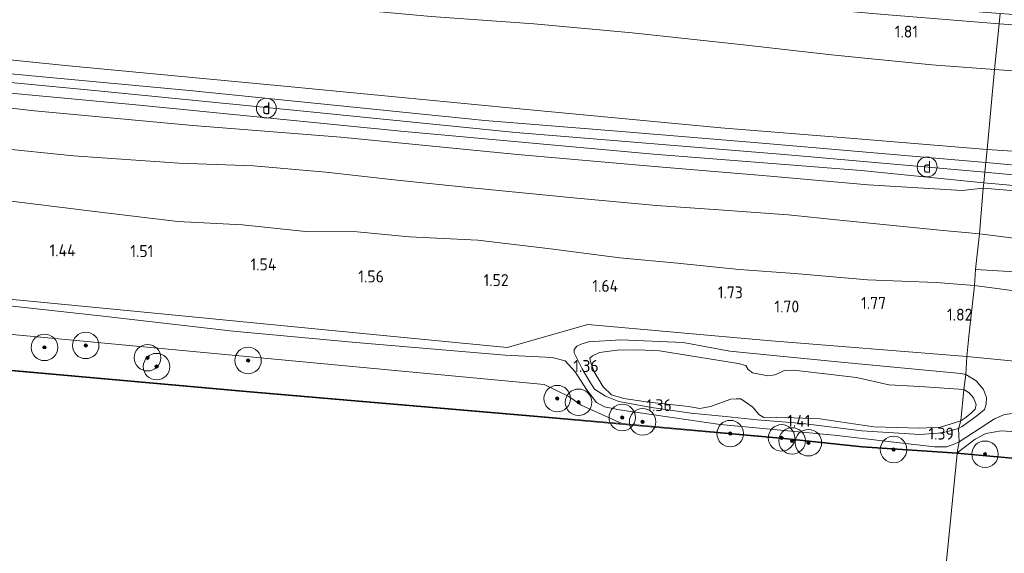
# Model space of a CAD drawing. Extents: x 126429 to 133038, y 413091 to 414846.
# Tile 183 of 256: x 130044 to 130193, y 413204 to 413285. Entities that reach past the tile are written whole.
import ezdxf
from ezdxf.enums import TextEntityAlignment as Align
from ezdxf.lldxf.tags import DXFTag

# ---------------------------------------------------------------- set-up
doc = ezdxf.new("R2010")
doc.units = 0
for name, color, linetype, lineweight in [('B-ME-GR-BOOM-S', 90, 'Continuous', 25), ('B-ME-GR-GRAS-GV', 60, 'Continuous', 13), ('B-ME-GR-MOERAS-GV', 120, 'Continuous', 13), ('B-ME-GW-TALUD_KRUIN-G', 90, 'Continuous', 18), ('B-ME-GW-TALUD_TEEN-G', 90, 'Continuous', 18), ('B-ME-IE-MEUBILAIR_DIJKPAAL-S', 7, 'Continuous', 25), ('B-ME-IE-TERREINAFSCHEIDING_KUNSTMATIG_HEKWERK-G', 20, 'IE-TERREINAFSCHEIDING-KUNSTMATIG', 18), ('B-ME-OB-BESCHOEIING-GV', 7, 'Continuous', 18), ('B-ME-OB-OEVERVOORZIENING-G', 7, 'Continuous', 18), ('B-ME-OG-HOOGTEPUNT-S', 7, 'Continuous', 25), ('B-ME-OG-WATER_KANAAL-GV', 120, 'Continuous', 18), ('B-ME-OG-WATER_POEL-GV', 7, 'Continuous', 18), ('B-ME-VH-VERHARDING_HALFVERHARDING-GV', 252, 'Continuous', 18), ('B-ME-WH-WINTERBED-G', 150, 'WH-WINTERBED', 18)]:
    doc.layers.add(name, color=color, linetype=linetype, lineweight=lineweight)
doc.styles.add('NLCS-ISO', font='NLCS-ISO.ttf')
doc.styles.add('NLCS-ISO-ANNOTATIVE-T18', font='NLCS-ISO.ttf', dxfattribs={"height": 1.8})
doc.styles.get("Standard").update_dxf_attribs({"font": 'arial.ttf'})
doc.linetypes.add('IE-TERREINAFSCHEIDING-KUNSTMATIG', pattern='A,4,[82,NLCS.SHX,S=0.75,R=90,X=0,Y=0],4,-2', length=10)
tags = doc.linetypes.add('WH-WINTERBED', pattern='A,6,-3.5,["WB",Standard,S=1.8,R=0,X=-1.5,Y=-0.9],-3.5,6,-3.5,6,-3.5,6,-3.5,6,-3.5', length=51).pattern_tags.tags
tags[6] = DXFTag(74, 10)

# ---------------------------------------------------------------- blocks, each defined once
blk = doc.blocks.new('SGR-BOOM_01-SO')
at = {"linetype": 'ByBlock', "lineweight": 18}
h = blk.add_hatch(color=0, dxfattribs=at)
h.dxf.hatch_style = 1
edge = h.paths.add_edge_path()
edge.add_arc((0, 0), 0.25, 0, 360)
at = {"color": 0, "linetype": 'ByBlock', "lineweight": 18}
for radius in [2, 0.25]:
    blk.add_circle((0, 0), radius, dxfattribs=at)
blk = doc.blocks.new('SAL-HOOGTELABEL-SO')
at = {"color": 0, "linetype": 'ByBlock', "lineweight": -2, "style": 'NLCS-ISO-ANNOTATIVE-T18'}
blk.add_attdef('HOOGTE', text='', height=1.8, dxfattribs=at).set_placement((2.79, 0), align=Align.RIGHT)
blk = doc.blocks.new('SIE-DIJKPAAL-SO')
at = {"color": 0, "linetype": 'ByBlock', "lineweight": 18}
blk.add_circle((0, 0), 1.5, dxfattribs=at)
at = {"color": 0, "linetype": 'ByBlock', "lineweight": 18, "style": 'NLCS-ISO'}
blk.add_text('d', height=1.8, dxfattribs=at).set_placement((0, 0), align=Align.MIDDLE_CENTER)

msp = doc.modelspace()

# ---------------------------------------------------------------- linework, layer by layer
at = {"layer": 'B-ME-GR-GRAS-GV'}
for points in [[(130191.946, 413285.569, 1.446), (130191.795, 413284.027, 1.586), (130174.415, 413285.395, 1.551), (130136.553, 413288.808, 1.558), (130098.555, 413292.312, 1.534), (130074.876, 413294.682, 1.476), (130051.197, 413297.053, 1.418), (130028.847, 413299.329, 1.401), (130006.498, 413301.606, 1.383), (130000, 413302.3488, 1.3933), (130000, 413303.8911, 1.3492), (130035.633, 413300.143, 1.323), (130072.426, 413296.345, 1.323), (130107.073, 413292.911, 1.376), (130145.635, 413289.528, 1.4), (130178.967, 413286.551, 1.439)], [(130191.795, 413284.027, 1.586), (130191.079, 413277.139, 2.33), (130181.645, 413277.832, 2.33), (130166.491, 413279.352, 2.28), (130153.238, 413280.859, 2.268), (130136.437, 413282.629, 2.268), (130121.611, 413283.997, 2.268), (130106.111, 413285.123, 2.218), (130091.149, 413286.481, 2.355), (130077, 413287.385, 2.368), (130062.349, 413288.639, 2.355), (130048.819, 413289.842, 2.355), (130034.143, 413291.197, 2.33), (130017.895, 413293.076, 2.318), (130001.934, 413295.108, 2.318), (130000, 413295.355, 2.318), (130000, 413302.3488, 1.3933), (130006.498, 413301.606, 1.383), (130028.847, 413299.329, 1.401), (130051.197, 413297.053, 1.418), (130074.876, 413294.682, 1.476), (130098.555, 413292.312, 1.534), (130136.553, 413288.808, 1.558), (130174.415, 413285.395, 1.551)], [(130191.079, 413277.139, 2.33), (130189.944, 413265.059, 5.938), (130169.87, 413266.699, 5.914), (130149.797, 413268.339, 5.889), (130117.866, 413271.342, 5.938), (130084.486, 413274.582, 5.917), (130051.467, 413277.652, 5.924), (130016.787, 413281.184, 5.892), (130000, 413282.88, 5.8723), (130000, 413295.355, 2.318), (130001.934, 413295.108, 2.318), (130017.895, 413293.076, 2.318), (130034.143, 413291.197, 2.33), (130048.819, 413289.842, 2.355), (130062.349, 413288.639, 2.355), (130077, 413287.385, 2.368), (130091.149, 413286.481, 2.355), (130106.111, 413285.123, 2.218), (130121.611, 413283.997, 2.268), (130136.437, 413282.629, 2.268), (130153.238, 413280.859, 2.268), (130166.491, 413279.352, 2.28), (130181.645, 413277.832, 2.33)], [(130214.685, 413279.186, 1.881), (130214.335, 413278.726, 1.94), (130210.466, 413280.763, 1.679), (130206.468, 413282.937, 1.66), (130191.795, 413284.027, 1.586), (130191.946, 413285.569, 1.446), (130206.855, 413284.442, 1.397), (130206.762, 413283.498, 1.537), (130208.68, 413283.29, 1.537), (130208.622, 413282.421, 1.579), (130210.64, 413282.253, 1.575), (130210.512, 413281.302, 1.587), (130212.573, 413281.142, 1.579), (130212.473, 413280.512, 1.606), (130214.456, 413280.386, 1.598), (130214.411, 413279.219, 1.859)], [(130214.25, 413276.708, 2.102), (130204.135, 413276.216, 2.343), (130191.079, 413277.139, 2.33), (130191.795, 413284.027, 1.586), (130206.468, 413282.937, 1.66), (130210.466, 413280.763, 1.679), (130214.335, 413278.726, 1.94)], [(130189.944, 413265.059, 5.938), (130189.753, 413263.094, 6.047), (130155.443, 413266.051, 5.991), (130134.832, 413267.75, 6.012), (130114.222, 413269.45, 6.032), (130091.958, 413271.703, 6.012), (130069.695, 413273.957, 5.991), (130047.491, 413276.035, 5.973), (130025.288, 413278.114, 5.955), (130000, 413280.6028, 5.9249), (130000, 413282.88, 5.8723), (130016.787, 413281.184, 5.892), (130051.467, 413277.652, 5.924), (130084.486, 413274.582, 5.917), (130117.866, 413271.342, 5.938), (130149.797, 413268.339, 5.889), (130169.87, 413266.699, 5.914)], [(130189.376, 413259.237, 6.103), (130186.214, 413258.85, 5.968), (130172.014, 413259.744, 5.993), (130156.102, 413261.14, 5.893), (130139.813, 413262.496, 5.88), (130119.152, 413264.294, 5.868), (130092.502, 413266.9, 5.955), (130070.179, 413268.685, 5.793), (130046.313, 413270.912, 5.78), (130029.251, 413272.811, 5.855), (130005.622, 413274.898, 5.793), (130000, 413275.4764, 5.7972), (130000, 413277.6682, 5.8964), (130027.555, 413274.979, 5.924), (130062.115, 413271.737, 5.941), (130101.522, 413267.839, 5.952), (130139.645, 413264.351, 5.938), (130170.972, 413261.886, 5.987), (130189.455, 413260.04, 6.015)], [(130191.079, 413277.139, 2.33), (130204.135, 413276.216, 2.343), (130214.25, 413276.708, 2.102), (130214.222, 413276.051, 2.154), (130213.053, 413263.556, 5.927), (130189.944, 413265.059, 5.938)], [(130212.856, 413261.422, 6.112), (130212.82, 413260.983, 6.068), (130189.753, 413263.094, 6.047), (130189.944, 413265.059, 5.938), (130213.053, 413263.556, 5.927)], [(130212.497, 413257.969, 6.028), (130212.417, 413257.314, 6.097), (130207.47, 413257.727, 6.098), (130202.531, 413258.139, 6.1), (130189.376, 413259.237, 6.103), (130189.455, 413260.04, 6.015)], [(130212.417, 413257.314, 6.097), (130211.639, 413249.96, 3.866), (130201.177, 413250.781, 3.916), (130188.824, 413252.356, 4.103), (130189.376, 413259.237, 6.103), (130202.531, 413258.139, 6.1), (130207.47, 413257.727, 6.098)], [(130211.639, 413249.96, 3.866), (130211.191, 413245.713, 3.266), (130202.595, 413246.096, 3.341), (130188.23, 413246.979, 3.291), (130188.824, 413252.356, 4.103), (130201.177, 413250.781, 3.916)], [(130211.191, 413245.713, 3.266), (130210.853, 413242.519, 2.451), (130210.733, 413242.539, 2.453), (130197.788, 413243.233, 2.391), (130188.039, 413244.569, 2.453), (130188.23, 413246.979, 3.291), (130202.595, 413246.096, 3.341)], [(130210.18, 413236.148, 1.643), (130209.644, 413231.68, 1.483), (130205.654, 413232.043, 1.466), (130201.811, 413232.393, 1.449), (130186.9, 413233.862, 1.506), (130187.242, 413237.369, 1.625), (130188.039, 413244.569, 2.453), (130197.788, 413243.233, 2.391), (130210.733, 413242.539, 2.453), (130210.853, 413242.519, 2.451)], [(130144.123, 413235.972, 1.394), (130151.159, 413234.667, 1.419), (130157.76, 413233.983, 1.481), (130168.459, 413232.956, 1.394), (130185.995, 413231.29, 1.456), (130186.77, 413231.132, 1.419), (130186.432, 413228.846, 0.894), (130179.821, 413229.325, 0.894), (130175.142, 413229.55, 0.894), (130170.242, 413230.653, 0.894), (130160.816, 413231.753, 0.894), (130159.358, 413231.728, 0.894), (130158.625, 413231.375, 0.894), (130157.963, 413231.055, 0.894), (130156.897, 413230.934, 0.894), (130154.589, 413231.397, 0.894), (130153.903, 413231.882, 0.894), (130153.594, 413232.464, 0.894), (130152.432, 413232.775, 0.894), (130140.575, 413234.713, 0.894), (130137.342, 413234.854, 0.894), (130134.189, 413234.798, 0.894), (130131.479, 413234.45, 0.894), (130130.45, 413233.952, 0.894), (130130.069, 413233.571, 0.894), (130130.183, 413232.866, 0.894), (130130.688, 413231.528, 0.894), (130132.031, 413229.27, 0.894), (130133.291, 413228.052, 0.894), (130135.178, 413227.489, 0.894), (130138.56, 413226.997, 0.894), (130144.913, 413226.305, 0.894), (130146.633, 413226.009, 0.894), (130148.233, 413226.303, 0.894), (130151.301, 413227.388, 0.894), (130152.119, 413227.444, 0.894), (130152.836, 413227.479, 0.894), (130154.607, 413226.198, 0.894), (130155.537, 413225.092, 0.894), (130156.277, 413224.661, 0.894), (130158.204, 413224.691, 0.894), (130164.748, 413224.428, 0.894), (130172.896, 413223.244, 0.894), (130179.816, 413223.021, 0.894), (130182.913, 413223.204, 0.894), (130185.989, 413224.151, 0.894), (130185.618, 413222.985, 1.281), (130183.248, 413222.35, 1.319), (130179.835, 413222.081, 1.406), (130171.062, 413222.612, 1.269), (130162.16, 413223.737, 1.431), (130155.271, 413224.296, 1.331), (130150.484, 413224.785, 1.344), (130145.349, 413225.284, 1.269), (130139.32, 413226.131, 1.269), (130134.418, 413227.061, 1.281), (130132.393, 413227.863, 1.306), (130130.747, 413228.933, 1.294), (130130.035, 413229.999, 1.306), (130128.902, 413231.996, 1.294), (130127.683, 413234.391, 1.306), (130127.667, 413234.892, 1.369), (130128.071, 413235.395, 1.394), (130128.713, 413235.705, 1.394), (130129.846, 413236.053, 1.469), (130134.731, 413236.349, 1.394)], [(130186.19, 413223.261, 1.306), (130185.618, 413222.985, 1.281), (130185.989, 413224.151, 0.894), (130186.587, 413224.553, 0.894), (130187.528, 413225.288, 0.894), (130188.137, 413225.891, 0.894), (130188.33, 413226.605, 0.894), (130187.924, 413227.622, 0.894), (130187.256, 413228.368, 0.894), (130186.432, 413228.846, 0.894), (130186.77, 413231.132, 1.419), (130188.287, 413230.148, 1.369), (130189.41, 413228.864, 1.331), (130189.889, 413227.636, 1.344), (130189.796, 413226.659, 1.319), (130189.558, 413225.868, 1.369), (130188.408, 413224.867, 1.331)]]:
    msp.add_polyline3d(points, close=True, dxfattribs=at)
for points in [[(130029.251, 413272.811, 5.855), (130046.313, 413270.912, 5.78), (130070.179, 413268.685, 5.793), (130092.502, 413266.9, 5.955), (130119.152, 413264.294, 5.868), (130139.813, 413262.496, 5.88), (130156.102, 413261.14, 5.893), (130172.014, 413259.744, 5.993), (130186.214, 413258.85, 5.968), (130189.376, 413259.237, 6.103), (130188.824, 413252.356, 4.103), (130182.821, 413252.902, 4.003), (130167.769, 413254.386, 4.04), (130159.971, 413255.195, 4.053), (130149.519, 413255.936, 4.053), (130140.08, 413256.63, 4.04), (130128.108, 413257.709, 4.028), (130111.681, 413259.349, 3.916), (130101.006, 413260.434, 4.04), (130090.208, 413261.658, 4.091), (130079.316, 413262.61, 4.203), (130068.085, 413262.974, 3.941), (130052.197, 413264.083, 4.016), (130040.295, 413265.31, 4.04)], [(130040.295, 413265.31, 4.04), (130052.197, 413264.083, 4.016), (130068.085, 413262.974, 3.941), (130079.316, 413262.61, 4.203), (130090.208, 413261.658, 4.091), (130101.006, 413260.434, 4.04), (130111.681, 413259.349, 3.916), (130128.108, 413257.709, 4.028), (130140.08, 413256.63, 4.04), (130149.519, 413255.936, 4.053), (130159.971, 413255.195, 4.053), (130167.769, 413254.386, 4.04), (130182.821, 413252.902, 4.003), (130188.824, 413252.356, 4.103), (130188.23, 413246.979, 3.291), (130188.039, 413244.569, 2.453), (130182.262, 413244.998, 2.391), (130171.908, 413245.419, 2.353), (130160.947, 413246.337, 2.366), (130152.554, 413246.972, 2.353), (130143.267, 413247.936, 2.378), (130134.569, 413248.734, 2.316), (130124.126, 413250.101, 2.303), (130113.147, 413251.407, 2.291), (130102.817, 413251.896, 2.266), (130094.962, 413252.648, 2.291), (130087.188, 413252.705, 2.216), (130077.684, 413253.707, 2.203), (130067.913, 413254.212, 2.178), (130056.604, 413255.556, 2.066), (130041.125, 413257.456, 2.015)], [(130041.125, 413257.456, 2.015), (130056.604, 413255.556, 2.066), (130067.913, 413254.212, 2.178), (130077.684, 413253.707, 2.203), (130087.188, 413252.705, 2.216), (130094.962, 413252.648, 2.291), (130102.817, 413251.896, 2.266), (130113.147, 413251.407, 2.291), (130124.126, 413250.101, 2.303), (130134.569, 413248.734, 2.316), (130143.267, 413247.936, 2.378), (130152.554, 413246.972, 2.353), (130160.947, 413246.337, 2.366), (130171.908, 413245.419, 2.353), (130182.262, 413244.998, 2.391), (130188.039, 413244.569, 2.453), (130187.242, 413237.369, 1.625), (130186.9, 413233.862, 1.506), (130156.792, 413236.261, 1.464), (130129.727, 413238.651, 1.425), (130117.583, 413235.182, 1.362), (130094.257, 413237.469, 1.407), (130061.838, 413240.613, 1.395), (130029.419, 413243.758, 1.383)], [(130020.094, 413243.949, 1.316), (130056.198, 413239.952, 1.283), (130076.252, 413237.644, 1.295), (130094.77, 413235.953, 1.295), (130117.267, 413234.032, 1.22), (130124.341, 413233.674, 1.183), (130126.347, 413233.2, 1.245), (130127.85, 413231.551, 1.27), (130129.546, 413228.858, 1.27), (130131.047, 413226.909, 1.308), (130132.232, 413226.267, 1.308), (130134.521, 413225.791, 1.32), (130149.681, 413223.587, 1.17), (130166.874, 413221.984, 1.295), (130176.328, 413220.863, 1.195), (130182.047, 413220.202, 1.37), (130183.896, 413220.223, 1.408), (130185.078, 413220.681, 1.358), (130185.72, 413220.991, 1.333), (130185.4619, 413219.3037, 0.778), (130171.1248, 413220.2688, 0.898), (130159.347, 413221.531, 0.809), (130134.8589, 413223.7123, 0.7591), (130128.725, 413226.4769, 0.7643), (130126.8529, 413227.7863, 0.7643), (130123.1722, 413229.5939, 0.7643), (130101.736, 413231.6224, 0.7643), (130013.5408, 413239.9284, 0.7643)], [(130029.419, 413243.758, 1.383), (130061.838, 413240.613, 1.395), (130094.257, 413237.469, 1.407), (130117.583, 413235.182, 1.362), (130129.727, 413238.651, 1.425), (130156.792, 413236.261, 1.464), (130186.9, 413233.862, 1.506), (130186.77, 413231.132, 1.419), (130185.995, 413231.29, 1.456), (130168.459, 413232.956, 1.394), (130157.76, 413233.983, 1.481), (130151.159, 413234.667, 1.419), (130144.123, 413235.972, 1.394), (130134.731, 413236.349, 1.394), (130129.846, 413236.053, 1.469), (130128.713, 413235.705, 1.394), (130128.071, 413235.395, 1.394), (130127.667, 413234.892, 1.369), (130127.683, 413234.391, 1.306), (130128.902, 413231.996, 1.294), (130130.035, 413229.999, 1.306), (130130.747, 413228.933, 1.294), (130132.393, 413227.863, 1.306), (130134.418, 413227.061, 1.281), (130139.32, 413226.131, 1.269), (130145.349, 413225.284, 1.269), (130150.484, 413224.785, 1.344), (130155.271, 413224.296, 1.331), (130162.16, 413223.737, 1.431), (130171.062, 413222.612, 1.269), (130179.835, 413222.081, 1.406), (130183.248, 413222.35, 1.319), (130185.618, 413222.985, 1.281), (130185.72, 413220.991, 1.333), (130185.078, 413220.681, 1.358), (130183.896, 413220.223, 1.408), (130182.047, 413220.202, 1.37), (130176.328, 413220.863, 1.195), (130166.874, 413221.984, 1.295), (130149.681, 413223.587, 1.17), (130134.521, 413225.791, 1.32), (130132.232, 413226.267, 1.308), (130131.047, 413226.909, 1.308), (130129.546, 413228.858, 1.27), (130127.85, 413231.551, 1.27), (130126.347, 413233.2, 1.245), (130124.341, 413233.674, 1.183), (130117.267, 413234.032, 1.22), (130094.77, 413235.953, 1.295), (130076.252, 413237.644, 1.295), (130056.198, 413239.952, 1.283), (130020.094, 413243.949, 1.316)], [(130192.572, 413225.117, 1.358), (130191.074, 413224.423, 1.345), (130185.72, 413220.991, 1.333), (130185.618, 413222.985, 1.281), (130186.19, 413223.261, 1.306), (130188.408, 413224.867, 1.331), (130189.558, 413225.868, 1.369), (130189.796, 413226.659, 1.319), (130189.889, 413227.636, 1.344), (130189.41, 413228.864, 1.331), (130188.287, 413230.148, 1.369), (130186.77, 413231.132, 1.419), (130186.9, 413233.862, 1.506), (130201.811, 413232.393, 1.449)], [(130201.385, 413222.008, 1), (130192.056, 413222.652, 1.038), (130189.785, 413222.229, 0.963), (130188.166, 413221.391, 0.988), (130185.4619, 413219.3037, 0.778), (130185.72, 413220.991, 1.333), (130191.074, 413224.423, 1.345), (130192.572, 413225.117, 1.358)]]:
    msp.add_polyline3d(points, dxfattribs=at)
at = {"layer": 'B-ME-GR-MOERAS-GV'}
msp.add_polyline3d([(130128.725, 413226.4769, 0.7643), (130134.8589, 413223.7123, 0.7591), (130121.582, 413224.895, 0.732), (130078.8, 413228.584, 0.799), (130042.858, 413231.788, 0.725), (130005.511, 413235.207, 0.745), (130000, 413235.7316, 0.7569), (130000, 413241.1862, 0.7643), (130013.5408, 413239.9284, 0.7643), (130101.736, 413231.6224, 0.7643), (130123.1722, 413229.5939, 0.7643), (130126.8529, 413227.7863, 0.7643)], close=True, dxfattribs=at)
msp.add_polyline3d([(130419.536, 413199.86, 0.705), (130377.537, 413202.732, 0.701), (130322.337, 413207.181, 0.709), (130271.814, 413211.744, 0.705), (130209.313, 413217.146, 0.728), (130187.53, 413219.117, 0.76), (130185.4619, 413219.3037, 0.778), (130188.166, 413221.391, 0.988), (130189.785, 413222.229, 0.963), (130192.056, 413222.652, 1.038), (130201.385, 413222.008, 1), (130216.419, 413221.433, 1.025), (130231.579, 413220.389, 1.088), (130245.806, 413219.085, 0.95), (130264.751, 413217.259, 1.013), (130281.235, 413215.319, 0.938), (130300.842, 413213.587, 1.038), (130317.623, 413212.497, 1.138), (130338.917, 413210.9, 1.113), (130356.639, 413209.501, 1), (130381.881, 413206.869, 0.95), (130399.966, 413206.183, 0.988)], dxfattribs=at)
at = {"layer": 'B-ME-GW-TALUD_KRUIN-G'}
for points in [[(130000, 413282.88, 5.8723), (130016.787, 413281.184, 5.892), (130051.467, 413277.652, 5.924), (130084.486, 413274.582, 5.917), (130117.866, 413271.342, 5.938), (130149.797, 413268.339, 5.889), (130169.87, 413266.699, 5.914), (130189.944, 413265.059, 5.938)], [(130000, 413275.4764, 5.7972), (130005.622, 413274.898, 5.793), (130029.251, 413272.811, 5.855), (130046.313, 413270.912, 5.78), (130070.179, 413268.685, 5.793), (130092.502, 413266.9, 5.955), (130119.152, 413264.294, 5.868), (130139.813, 413262.496, 5.88), (130156.102, 413261.14, 5.893), (130172.014, 413259.744, 5.993), (130186.214, 413258.85, 5.968), (130189.376, 413259.237, 6.103)], [(130189.944, 413265.059, 5.938), (130213.053, 413263.556, 5.927), (130218.507, 413263.201, 5.924), (130244.424, 413261.123, 5.907), (130270.341, 413259.045, 5.89), (130296.161, 413257.312, 5.883), (130321.981, 413255.579, 5.875), (130343.674, 413254.477, 5.867), (130365.368, 413253.375, 5.859), (130385.966, 413252.325, 5.965), (130406.564, 413251.275, 6.07), (130444.629, 413249.349, 5.94), (130457.366, 413248.639, 5.906), (130478.992, 413247.436, 5.848), (130500.365, 413246.508, 5.917), (130521.738, 413245.58, 5.986), (130548.03, 413244.669, 6.024)], [(130189.376, 413259.237, 6.103), (130202.531, 413258.139, 6.1)], [(130188.23, 413246.979, 3.291), (130202.595, 413246.096, 3.341), (130211.191, 413245.713, 3.266), (130222.063, 413243.863, 3.278), (130231.803, 413242.494, 2.913), (130236.49, 413242.212, 2.988), (130252.769, 413241.142, 2.988), (130267.471, 413240.378, 2.888), (130281.77, 413239.334, 3.013), (130295.823, 413238.613, 3.001), (130308.637, 413237.797, 3.026), (130321.649, 413236.932, 2.963), (130337.183, 413236.202, 3.088), (130351.87, 413235.405, 3.101), (130367.683, 413234.248, 3.076), (130383.771, 413233.558, 3.138), (130399.31, 413232.406, 3.176)], [(130000, 413245.8114, 1.312), (130020.094, 413243.949, 1.316), (130056.198, 413239.952, 1.283)], [(130185.72, 413220.991, 1.333), (130185.078, 413220.681, 1.358), (130183.896, 413220.223, 1.408), (130182.047, 413220.202, 1.37), (130176.328, 413220.863, 1.195), (130166.874, 413221.984, 1.295), (130149.681, 413223.587, 1.17), (130134.521, 413225.791, 1.32), (130132.232, 413226.267, 1.308), (130131.047, 413226.909, 1.308), (130129.546, 413228.858, 1.27), (130127.85, 413231.551, 1.27), (130126.347, 413233.2, 1.245), (130124.341, 413233.674, 1.183), (130117.267, 413234.032, 1.22), (130094.77, 413235.953, 1.295), (130076.252, 413237.644, 1.295), (130056.198, 413239.952, 1.283)], [(130179.835, 413222.081, 1.406), (130171.062, 413222.612, 1.269), (130162.16, 413223.737, 1.431), (130155.271, 413224.296, 1.331), (130150.484, 413224.785, 1.344), (130145.349, 413225.284, 1.269), (130139.32, 413226.131, 1.269), (130134.418, 413227.061, 1.281), (130132.393, 413227.863, 1.306), (130130.747, 413228.933, 1.294), (130130.035, 413229.999, 1.306), (130128.902, 413231.996, 1.294), (130127.683, 413234.391, 1.306), (130127.667, 413234.892, 1.369), (130128.071, 413235.395, 1.394), (130128.713, 413235.705, 1.394), (130129.846, 413236.053, 1.469), (130134.731, 413236.349, 1.394), (130144.123, 413235.972, 1.394), (130151.159, 413234.667, 1.419), (130157.76, 413233.983, 1.481), (130168.459, 413232.956, 1.394), (130185.995, 413231.29, 1.456), (130186.77, 413231.132, 1.419)], [(130185.618, 413222.985, 1.281), (130186.19, 413223.261, 1.306), (130188.408, 413224.867, 1.331), (130189.558, 413225.868, 1.369), (130189.796, 413226.659, 1.319), (130189.889, 413227.636, 1.344), (130189.41, 413228.864, 1.331), (130188.287, 413230.148, 1.369), (130186.77, 413231.132, 1.419)], [(130185.72, 413220.991, 1.333), (130191.074, 413224.423, 1.345), (130192.572, 413225.117, 1.358), (130194.596, 413225.361, 1.445), (130203.354, 413225.01, 1.483), (130215.445, 413223.767, 1.533), (130233.079, 413222.608, 1.533), (130258.054, 413220.356, 1.445), (130280.4, 413218.601, 1.408), (130305.204, 413216.351, 1.645), (130325.258, 413214.805, 1.583), (130341.499, 413213.37, 1.57), (130358.25, 413212.156, 1.608), (130371.654, 413210.567, 1.508), (130390.084, 413208.578, 1.433), (130403.903, 413208.236, 1.47)], [(130185.618, 413222.985, 1.281), (130183.248, 413222.35, 1.319), (130179.835, 413222.081, 1.406)]]:
    msp.add_polyline3d(points, dxfattribs=at)
at = {"layer": 'B-ME-GW-TALUD_TEEN-G'}
for points in [[(130191.079, 413277.139, 2.33), (130181.645, 413277.832, 2.33), (130166.491, 413279.352, 2.28), (130153.238, 413280.859, 2.268), (130136.437, 413282.629, 2.268), (130121.611, 413283.997, 2.268), (130106.111, 413285.123, 2.218), (130091.149, 413286.481, 2.355), (130077, 413287.385, 2.368), (130062.349, 413288.639, 2.355), (130048.819, 413289.842, 2.355), (130034.143, 413291.197, 2.33), (130017.895, 413293.076, 2.318), (130001.934, 413295.108, 2.318), (130000, 413295.355, 2.318)], [(130191.079, 413277.139, 2.33), (130204.135, 413276.216, 2.343)], [(130188.824, 413252.356, 4.103), (130182.821, 413252.902, 4.003), (130167.769, 413254.386, 4.04), (130159.971, 413255.195, 4.053), (130149.519, 413255.936, 4.053), (130140.08, 413256.63, 4.04), (130128.108, 413257.709, 4.028), (130111.681, 413259.349, 3.916), (130101.006, 413260.434, 4.04), (130090.208, 413261.658, 4.091), (130079.316, 413262.61, 4.203), (130068.085, 413262.974, 3.941), (130052.197, 413264.083, 4.016), (130040.295, 413265.31, 4.04), (130031.98, 413266.604, 4.191), (130010.869, 413267.872, 3.703), (130000, 413269.1596, 3.5706)], [(130188.039, 413244.569, 2.453), (130182.262, 413244.998, 2.391), (130171.908, 413245.419, 2.353), (130160.947, 413246.337, 2.366), (130152.554, 413246.972, 2.353), (130143.267, 413247.936, 2.378), (130134.569, 413248.734, 2.316), (130124.126, 413250.101, 2.303), (130113.147, 413251.407, 2.291), (130102.817, 413251.896, 2.266), (130094.962, 413252.648, 2.291), (130087.188, 413252.705, 2.216), (130077.684, 413253.707, 2.203), (130067.913, 413254.212, 2.178), (130056.604, 413255.556, 2.066), (130041.125, 413257.456, 2.015), (130027.896, 413259.087, 2.278), (130016.836, 413260.269, 2.241), (130004.691, 413262.057, 2.328), (130000, 413262.6046, 2.3744)], [(130391.694, 413236.328, 3.401), (130378.515, 413236.866, 3.376), (130366.827, 413237.36, 3.301), (130356.824, 413237.763, 3.326), (130343.742, 413238.687, 3.226), (130331.911, 413239.536, 3.313), (130318.359, 413240.261, 3.313), (130307.028, 413241.126, 3.301), (130297.015, 413241.665, 3.301), (130285.205, 413242.354, 3.301), (130273.012, 413243.311, 3.251), (130257.644, 413244.461, 3.276), (130242.936, 413245.589, 3.338), (130233.172, 413246.63, 3.576), (130230.557, 413246.951, 4.088), (130227.896, 413247.25, 4.013), (130224.28, 413247.597, 3.813), (130215.073, 413248.865, 3.876), (130211.639, 413249.96, 3.866), (130201.177, 413250.781, 3.916), (130188.824, 413252.356, 4.103)], [(130403.088, 413229.406, 2.288), (130390.28, 413230.406, 2.263), (130374.44, 413231.3, 2.226), (130361.298, 413232.054, 2.226), (130346.111, 413233.121, 2.226), (130328.615, 413233.888, 2.226), (130314.076, 413234.9, 2.213), (130296.987, 413235.926, 2.213), (130281.342, 413236.772, 2.176), (130265.761, 413238.186, 2.238), (130242.949, 413239.531, 2.113), (130231.278, 413239.887, 2.313), (130219.885, 413241.06, 2.263), (130210.853, 413242.519, 2.451), (130210.733, 413242.539, 2.453), (130197.788, 413243.233, 2.391), (130188.039, 413244.569, 2.453)], [(130000, 413241.1862, 0.7643), (130013.5408, 413239.9284, 0.7643), (130101.736, 413231.6224, 0.7643), (130123.1722, 413229.5939, 0.7643), (130126.8529, 413227.7863, 0.7643), (130128.725, 413226.4769, 0.7643), (130134.8589, 413223.7123, 0.7591)], [(130399.966, 413206.183, 0.988), (130381.881, 413206.869, 0.95), (130356.639, 413209.501, 1), (130338.917, 413210.9, 1.113), (130317.623, 413212.497, 1.138), (130300.842, 413213.587, 1.038), (130281.235, 413215.319, 0.938), (130264.751, 413217.259, 1.013), (130245.806, 413219.085, 0.95), (130231.579, 413220.389, 1.088), (130216.419, 413221.433, 1.025), (130201.385, 413222.008, 1), (130192.056, 413222.652, 1.038), (130189.785, 413222.229, 0.963), (130188.166, 413221.391, 0.988), (130185.4619, 413219.3037, 0.778)]]:
    msp.add_polyline3d(points, dxfattribs=at)
at = {"layer": 'B-ME-IE-TERREINAFSCHEIDING_KUNSTMATIG_HEKWERK-G'}
for points in [[(130000, 413302.3488, 1.3933), (130006.498, 413301.606, 1.383), (130028.847, 413299.329, 1.401), (130051.197, 413297.053, 1.418), (130074.876, 413294.682, 1.476), (130098.555, 413292.312, 1.534), (130136.553, 413288.808, 1.558), (130174.415, 413285.395, 1.551), (130191.795, 413284.027, 1.586)], [(130212.856, 413261.422, 6.112), (130213.053, 413263.556, 5.927), (130214.222, 413276.051, 2.154), (130214.25, 413276.708, 2.102), (130214.335, 413278.726, 1.94), (130210.466, 413280.763, 1.679), (130206.468, 413282.937, 1.66), (130191.795, 413284.027, 1.586)], [(130186.9, 413233.862, 1.506), (130156.792, 413236.261, 1.464), (130129.727, 413238.651, 1.425), (130117.583, 413235.182, 1.362), (130094.257, 413237.469, 1.407), (130061.838, 413240.613, 1.395), (130029.419, 413243.758, 1.383), (130000, 413246.5067, 1.3964)], [(130186.9, 413233.862, 1.506), (130201.811, 413232.393, 1.449)]]:
    msp.add_polyline3d(points, dxfattribs=at)
at = {"layer": 'B-ME-OB-BESCHOEIING-GV'}
for points in [[(130185.4619, 413219.3037, 0.778), (130185.452, 413219.2042, 0.7), (130171.1161, 413220.1692, 0.7), (130159.338, 413221.431, 0.7), (130121.573, 413224.796, 0.7), (130078.791, 413228.485, 0.7), (130042.849, 413231.689, 0.7), (130005.502, 413235.108, 0.7), (130000, 413235.6318, 0.7), (130000, 413235.7316, 0.7569), (130005.511, 413235.207, 0.745), (130042.858, 413231.788, 0.725), (130078.8, 413228.584, 0.799), (130121.582, 413224.895, 0.732), (130134.8589, 413223.7123, 0.7591), (130159.347, 413221.531, 0.809), (130171.1248, 413220.2688, 0.898)], [(130543.1147, 413194.767, 0.709), (130543.1049, 413194.6672, 0.7), (130527.743, 413194.997, 0.7), (130469.194, 413197.463, 0.7), (130419.53, 413199.76, 0.7), (130377.53, 413202.633, 0.7), (130322.328, 413207.082, 0.7), (130271.805, 413211.644, 0.7), (130209.304, 413217.047, 0.7), (130185.452, 413219.2042, 0.7), (130185.4619, 413219.3037, 0.778), (130187.53, 413219.117, 0.76), (130209.313, 413217.146, 0.728), (130271.814, 413211.744, 0.705), (130322.337, 413207.181, 0.709), (130377.537, 413202.732, 0.701), (130419.536, 413199.86, 0.705), (130469.198, 413197.563, 0.705), (130527.746, 413195.097, 0.705)]]:
    msp.add_polyline3d(points, close=True, dxfattribs=at)
at = {"layer": 'B-ME-OB-OEVERVOORZIENING-G'}
for points in [[(130000, 413235.6318, 0.7), (130005.502, 413235.108, 0.7), (130042.849, 413231.689, 0.7), (130078.791, 413228.485, 0.7), (130121.573, 413224.796, 0.7), (130159.338, 413221.431, 0.7), (130171.1161, 413220.1692, 0.7), (130185.452, 413219.2042, 0.7)], [(130185.452, 413219.2042, 0.7), (130209.304, 413217.047, 0.7), (130271.805, 413211.644, 0.7), (130322.328, 413207.082, 0.7), (130377.53, 413202.633, 0.7), (130419.53, 413199.76, 0.7), (130469.194, 413197.463, 0.7), (130527.743, 413194.997, 0.7), (130543.1049, 413194.6672, 0.7)]]:
    msp.add_polyline3d(points, dxfattribs=at)
at = {"layer": 'B-ME-OG-WATER_KANAAL-GV'}
msp.add_polyline3d([(130185.452, 413219.2042, 0.7), (130182.0456, 413184.811, 0.7), (130181.4062, 413184.8896, 0.7), (130169.1051, 413186.1296, 0.7), (130167.1816, 413186.3235, 0.7), (130148.9214, 413188.1789, 0.7), (130147.494, 413188.273, 0.7), (130146.8965, 413188.3311, 0.7), (130103.63, 413192.537, 0.7), (130055.525, 413196.777, 0.7), (130010.686, 413201.071, 0.7), (130000, 413202.314, 0.7), (130000, 413235.6318, 0.7), (130005.502, 413235.108, 0.7), (130042.849, 413231.689, 0.7), (130078.791, 413228.485, 0.7), (130121.573, 413224.796, 0.7), (130159.338, 413221.431, 0.7), (130171.1161, 413220.1692, 0.7)], close=True, dxfattribs=at)
msp.add_polyline3d([(130195.1207, 413181.5869, 0.7), (130191.25, 413176.92, 0.7), (130188.772, 413177.156, 0.7), (130187.395, 413176.749, 0.7), (130185.532, 413177.855, 0.7), (130184.279, 413180.387, 0.7), (130184.24, 413182.63, 0.7), (130184.1727, 413184.2886, 0.7), (130184.521, 413183.8531, 0.7), (130184.74, 413183.3438, 0.7), (130184.8318, 413183.3832, 0.7), (130184.6076, 413183.9051, 0.7), (130184.2375, 413184.3676, 0.7), (130183.7944, 413184.5969, 0.7), (130182.0456, 413184.811, 0.7), (130185.452, 413219.2042, 0.7), (130209.304, 413217.047, 0.7)], dxfattribs=at)
at = {"layer": 'B-ME-OG-WATER_POEL-GV'}
for points in [[(130154.589, 413231.397, 0.894), (130156.897, 413230.934, 0.894), (130157.963, 413231.055, 0.894), (130158.625, 413231.375, 0.894), (130159.358, 413231.728, 0.894), (130160.816, 413231.753, 0.894), (130170.242, 413230.653, 0.894), (130175.142, 413229.55, 0.894), (130179.821, 413229.325, 0.894), (130186.432, 413228.846, 0.894), (130185.989, 413224.151, 0.894), (130182.913, 413223.204, 0.894), (130179.816, 413223.021, 0.894), (130172.896, 413223.244, 0.894), (130164.748, 413224.428, 0.894), (130158.204, 413224.691, 0.894), (130156.277, 413224.661, 0.894), (130155.537, 413225.092, 0.894), (130154.607, 413226.198, 0.894), (130152.836, 413227.479, 0.894), (130152.119, 413227.444, 0.894), (130151.301, 413227.388, 0.894), (130148.233, 413226.303, 0.894), (130146.633, 413226.009, 0.894), (130144.913, 413226.305, 0.894), (130138.56, 413226.997, 0.894), (130135.178, 413227.489, 0.894), (130133.291, 413228.052, 0.894), (130132.031, 413229.27, 0.894), (130130.688, 413231.528, 0.894), (130130.183, 413232.866, 0.894), (130130.069, 413233.571, 0.894), (130130.45, 413233.952, 0.894), (130131.479, 413234.45, 0.894), (130134.189, 413234.798, 0.894), (130137.342, 413234.854, 0.894), (130140.575, 413234.713, 0.894), (130152.432, 413232.775, 0.894), (130153.594, 413232.464, 0.894), (130153.903, 413231.882, 0.894)], [(130186.587, 413224.553, 0.894), (130185.989, 413224.151, 0.894), (130186.432, 413228.846, 0.894), (130187.256, 413228.368, 0.894), (130187.924, 413227.622, 0.894), (130188.33, 413226.605, 0.894), (130188.137, 413225.891, 0.894), (130187.528, 413225.288, 0.894)]]:
    msp.add_polyline3d(points, close=True, dxfattribs=at)
at = {"layer": 'B-ME-VH-VERHARDING_HALFVERHARDING-GV'}
for points in [[(130189.611, 413261.638, 6.032), (130189.455, 413260.04, 6.015), (130170.972, 413261.886, 5.987), (130139.645, 413264.351, 5.938), (130101.522, 413267.839, 5.952), (130062.115, 413271.737, 5.941), (130027.555, 413274.979, 5.924), (130000, 413277.6682, 5.8964), (130000, 413280.6028, 5.9249), (130025.288, 413278.114, 5.955), (130047.491, 413276.035, 5.973), (130069.695, 413273.957, 5.991), (130091.958, 413271.703, 6.012), (130114.222, 413269.45, 6.032), (130134.832, 413267.75, 6.012), (130155.443, 413266.051, 5.991), (130189.753, 413263.094, 6.047)], [(130212.657, 413259.464, 6.048), (130212.497, 413257.969, 6.028), (130189.455, 413260.04, 6.015), (130189.611, 413261.638, 6.032), (130189.753, 413263.094, 6.047), (130212.82, 413260.983, 6.068)]]:
    msp.add_polyline3d(points, close=True, dxfattribs=at)
at = {"layer": 'B-ME-WH-WINTERBED-G'}
for points in [[(130189.611, 413261.638, 6.032), (130159.339, 413264.311, 6.148), (130118.897, 413267.64, 6.134), (130087.384, 413270.77, 6.077), (130055.871, 413273.9, 6.019), (130030.57, 413276.293, 6.051), (130005.269, 413278.687, 6.082), (130000, 413279.2072, 6.0781)], [(130547.743, 413241.753, 6.155), (130518.498, 413242.531, 6.155), (130487.815, 413243.585, 6.073), (130457.132, 413244.639, 5.99), (130412.805, 413246.865, 6.174), (130386.32, 413248.448, 6.155), (130359.836, 413250.031, 6.135), (130336.587, 413251.241, 6.114), (130313.338, 413252.452, 6.093), (130287.604, 413253.978, 6.067), (130261.87, 413255.505, 6.04), (130237.263, 413257.484, 6.044), (130212.657, 413259.464, 6.048), (130189.611, 413261.638, 6.032)]]:
    msp.add_polyline3d(points, dxfattribs=at)

# ---------------------------------------------------------------- block references
at = {"layer": 'B-ME-GR-BOOM-S'}
for p in [(130047.803, 413235.22, 0.812), (130054.022, 413235.514, 0.9), (130063.343, 413233.66, 0.912), (130078.5, 413233.244, 0.95), (130064.703, 413232.311, 0.812), (130125.132, 413227.487, 1.13), (130128.344, 413226.931, 1.074), (130134.938, 413224.635, 1.008), (130138.006, 413223.98, 0.987), (130151.217, 413222.207, 1.031), (130158.958, 413221.565, 0.931), (130160.556, 413221.104, 0.831), (130163.001, 413220.842, 0.744), (130175.854, 413219.807, 0.756), (130189.639, 413219.094, 0.9)]:
    msp.add_blockref('SGR-BOOM_01-SO', p, dxfattribs=at)
at = {"layer": 'B-ME-IE-MEUBILAIR_DIJKPAAL-S'}
for p in [(130081.255, 413271.282, 6), (130180.911, 413262.439, 6.087)]:
    msp.add_blockref('SIE-DIJKPAAL-SO', p, dxfattribs=at)
at = {"layer": 'B-ME-OG-HOOGTEPUNT-S'}
for p, values in [((130176.754, 413281.932, 1.812), {'HOOGTE': '1.81'}), ((130049.72, 413248.953, 1.435), {'HOOGTE': '1.44'}), ((130061.428, 413248.838, 1.507), {'HOOGTE': '1.51'}), ((130079.985, 413246.83, 1.544), {'HOOGTE': '1.54'}), ((130096.202, 413245.013, 1.557), {'HOOGTE': '1.56'}), ((130115.011, 413244.465, 1.519), {'HOOGTE': '1.52'}), ((130131.533, 413243.594, 1.644), {'HOOGTE': '1.64'}), ((130150.327, 413242.612, 1.732), {'HOOGTE': '1.73'}), ((130158.829, 413240.474, 1.698), {'HOOGTE': '1.70'}), ((130171.926, 413241.012, 1.769), {'HOOGTE': '1.77'}), ((130184.947, 413239.253, 1.823), {'HOOGTE': '1.82'}), ((130128.582, 413231.503, 1.361), {'HOOGTE': '1.36'}), ((130139.602, 413225.598, 1.361), {'HOOGTE': '1.36'}), ((130160.534, 413223.231, 1.411), {'HOOGTE': '1.41'}), ((130182.156, 413221.311, 1.386), {'HOOGTE': '1.39'})]:
    msp.add_blockref('SAL-HOOGTELABEL-SO', p, dxfattribs=at).add_auto_attribs(values)

doc.saveas('drawing.dxf')
